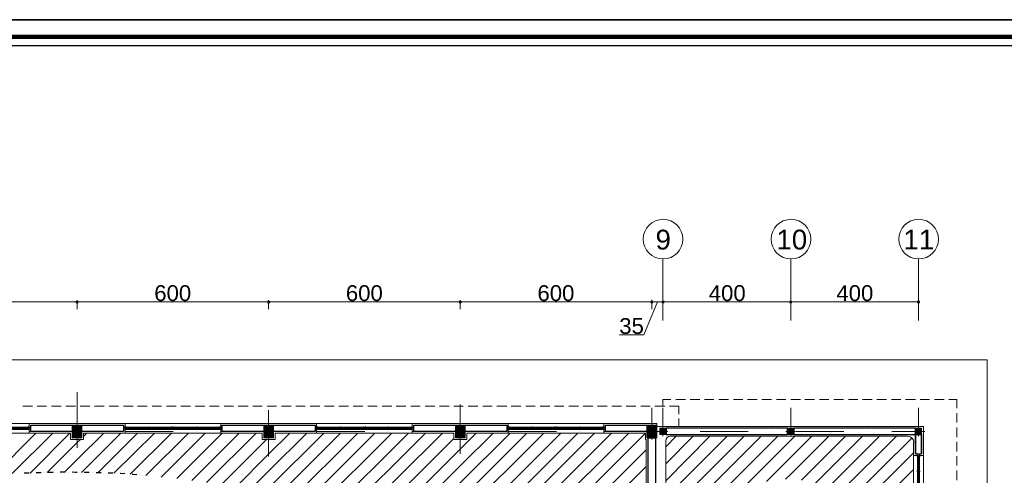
# Model space of a CAD drawing. Header units: metres. Extents: x 5.7 to 89.8, y 4 to 63.5.
# Tile 42 of 45: x 35.8 to 66.6, y 49.2 to 63.5. Entities that reach past the tile are written whole.
import ezdxf

# ---------------------------------------------------------------- set-up
doc = ezdxf.new("R2010")
doc.units = ezdxf.units.M
doc.header["$MEASUREMENT"] = 0
for name, color, linetype in [('PDF10_ax', 7, 'Continuous'), ('PDF10_column', 7, 'Continuous'), ('PDF10_dim', 7, 'Continuous'), ('PDF10_furn', 7, 'Continuous'), ('PDF10_halozen', 7, 'Continuous'), ('PDF10_hatch-plan', 7, 'Continuous'), ('PDF10_KADR', 7, 'Continuous'), ('PDF10_khatchin', 7, 'Continuous'), ('PDF10_Layer5', 7, 'Continuous'), ('PDF10_Text', 7, 'Continuous'), ('PDF10_W', 7, 'Continuous'), ('PDF10_wall', 7, 'Continuous'), ('PDF10_WIN', 7, 'Continuous'), ('PDF4_shib bandi', 7, 'Continuous')]:
    doc.layers.add(name, color=color, linetype=linetype)
doc.styles.add('PDF Arial', font='arial.ttf')

msp = doc.modelspace()

# ---------------------------------------------------------------- hatches: boundary and pattern name
at = {"layer": 'PDF4_shib bandi', "transparency": 33554559}
h = msp.add_hatch(color=256, dxfattribs=at)
h.paths.add_polyline_path([(43.218, 51.177), (43.122, 51.177), (43.218, 51.177)], flags=0)
h.paths.add_polyline_path([(43.218, 51.177), (43.122, 51.177), (43.218, 51.177)], flags=0)
h.paths.add_polyline_path([(43.218, 51.177), (43.122, 51.177), (43.218, 51.177)], flags=0)

# ---------------------------------------------------------------- linework, layer by layer
at = {"layer": 'PDF10_ax', "lineweight": 9}
for points in [[(55.932, 55.973), (55.932, 54.047)], [(59.938, 55.973), (59.938, 54.047)], [(63.935, 55.973), (63.935, 54.047)], [(37.584, 51.793), (37.584, 50.05)], [(43.584, 51.235), (43.584, 49.78)], [(49.585, 51.408), (49.585, 49.858)], [(55.585, 51.302), (55.585, 50.551)], [(55.932, 51.302), (55.932, 50.551)], [(59.938, 51.302), (59.938, 50.551)], [(63.935, 51.302), (63.935, 50.551)], [(36.101, 50.561), (37.603, 50.561)], [(38.345, 50.561), (38.345, 50.561)], [(39.096, 50.561), (40.599, 50.561)], [(41.35, 50.561), (41.35, 50.561)], [(42.101, 50.561), (43.594, 50.561)], [(44.345, 50.561), (44.345, 50.561)], [(45.096, 50.561), (46.599, 50.561)], [(47.35, 50.561), (47.35, 50.561)], [(48.101, 50.561), (49.594, 50.561)], [(50.345, 50.561), (50.345, 50.561)], [(51.097, 50.561), (52.599, 50.561)], [(53.35, 50.561), (53.35, 50.561)], [(54.102, 50.561), (55.594, 50.561)], [(56.346, 50.561), (56.346, 50.561)], [(57.097, 50.561), (58.599, 50.561)], [(59.351, 50.561), (59.351, 50.561)], [(60.102, 50.561), (61.595, 50.561)], [(62.346, 50.561), (62.346, 50.561)], [(63.097, 50.561), (64.137, 50.561)], [(55.585, 49.8), (55.585, 49.8)], [(55.932, 49.8), (55.932, 49.8)], [(59.938, 49.8), (59.938, 49.8)], [(63.935, 49.8), (63.935, 49.8)], [(37.584, 49.299), (37.584, 49.299)]]:
    msp.add_lwpolyline(points, dxfattribs=at)
for centre in [(55.936, 56.595), (59.943, 56.595), (63.94, 56.595)]:
    msp.add_circle(centre, 0.621, dxfattribs=at)
at = {"layer": 'PDF10_column', "lineweight": 18}
for points in [[(37.43, 50.734), (37.469, 50.763)], [(37.43, 50.695), (37.497, 50.763)], [(37.43, 50.667), (37.536, 50.763)], [(37.43, 50.628), (37.575, 50.763)], [(37.43, 50.589), (37.584, 50.744), (37.603, 50.763)], [(37.43, 50.561), (37.44, 50.561), (37.584, 50.705), (37.642, 50.763)], [(37.43, 50.522), (37.478, 50.561), (37.584, 50.667), (37.68, 50.763)], [(37.43, 50.484), (37.517, 50.561), (37.584, 50.638), (37.709, 50.763)], [(37.43, 50.455), (37.546, 50.561), (37.584, 50.599), (37.738, 50.753)], [(37.43, 50.416), (37.584, 50.561), (37.738, 50.715)], [(37.43, 50.378), (37.584, 50.532), (37.623, 50.561), (37.738, 50.676)], [(37.459, 50.368), (37.584, 50.493), (37.652, 50.561), (37.738, 50.647)], [(37.488, 50.368), (37.584, 50.455), (37.69, 50.561), (37.738, 50.609)], [(37.526, 50.368), (37.584, 50.426), (37.729, 50.561), (37.738, 50.57)], [(37.584, 50.811), (37.584, 50.31)], [(43.43, 50.734), (43.469, 50.763)], [(43.43, 50.695), (43.498, 50.763)], [(43.43, 50.667), (43.536, 50.763)], [(43.43, 50.628), (43.575, 50.763)], [(43.43, 50.589), (43.584, 50.744), (43.604, 50.763)], [(43.43, 50.561), (43.44, 50.561), (43.584, 50.705), (43.642, 50.763)], [(43.43, 50.522), (43.478, 50.561), (43.584, 50.667), (43.681, 50.763)], [(43.43, 50.484), (43.517, 50.561), (43.584, 50.638), (43.71, 50.763)], [(43.43, 50.455), (43.546, 50.561), (43.584, 50.599), (43.738, 50.753)], [(43.43, 50.416), (43.584, 50.561), (43.738, 50.715)], [(43.43, 50.378), (43.584, 50.532), (43.623, 50.561), (43.738, 50.676)], [(43.45, 50.368), (43.584, 50.493), (43.652, 50.561), (43.738, 50.647)], [(43.488, 50.368), (43.584, 50.455), (43.69, 50.561), (43.738, 50.609)], [(43.527, 50.368), (43.584, 50.426), (43.729, 50.561), (43.738, 50.57)], [(43.584, 50.811), (43.584, 50.31)], [(49.431, 50.734), (49.469, 50.763)], [(49.431, 50.695), (49.498, 50.763)], [(49.431, 50.667), (49.536, 50.763)], [(49.431, 50.628), (49.575, 50.763)], [(49.431, 50.589), (49.585, 50.744), (49.604, 50.763)], [(49.431, 50.561), (49.44, 50.561), (49.585, 50.705), (49.642, 50.763)], [(49.431, 50.522), (49.479, 50.561), (49.585, 50.667), (49.681, 50.763)], [(49.431, 50.484), (49.517, 50.561), (49.585, 50.638), (49.71, 50.763)], [(49.431, 50.455), (49.546, 50.561), (49.585, 50.599), (49.739, 50.753)], [(49.431, 50.416), (49.585, 50.561), (49.739, 50.715)], [(49.431, 50.378), (49.585, 50.532), (49.623, 50.561), (49.739, 50.676)], [(49.45, 50.368), (49.585, 50.493), (49.652, 50.561), (49.739, 50.647)], [(49.488, 50.368), (49.585, 50.455), (49.691, 50.561), (49.739, 50.609)], [(49.527, 50.368), (49.585, 50.426), (49.729, 50.561), (49.739, 50.57)], [(49.585, 50.811), (49.585, 50.31)], [(55.431, 50.734), (55.469, 50.763)], [(55.431, 50.695), (55.498, 50.763)], [(55.431, 50.667), (55.537, 50.763)], [(55.431, 50.628), (55.575, 50.763)], [(55.431, 50.589), (55.585, 50.744), (55.604, 50.763)], [(55.431, 50.561), (55.44, 50.561), (55.585, 50.705), (55.643, 50.763)], [(55.431, 50.522), (55.479, 50.561), (55.585, 50.667), (55.681, 50.763)], [(55.431, 50.484), (55.517, 50.561), (55.585, 50.638), (55.71, 50.763)], [(55.431, 50.455), (55.546, 50.561), (55.585, 50.599), (55.739, 50.753)], [(55.431, 50.416), (55.585, 50.561), (55.739, 50.715)], [(55.431, 50.378), (55.585, 50.532), (55.623, 50.561), (55.739, 50.676)], [(55.45, 50.368), (55.585, 50.493), (55.652, 50.561), (55.739, 50.647)], [(55.489, 50.368), (55.585, 50.455), (55.691, 50.561), (55.739, 50.609)], [(55.527, 50.368), (55.585, 50.426), (55.729, 50.561), (55.739, 50.57)], [(55.585, 50.811), (55.585, 50.31)], [(55.835, 50.647), (55.855, 50.667)], [(55.835, 50.609), (55.883, 50.667)], [(55.835, 50.57), (55.922, 50.667)], [(55.835, 50.541), (55.855, 50.561), (55.932, 50.638), (55.96, 50.667)], [(55.835, 50.503), (55.893, 50.561), (55.932, 50.609), (55.989, 50.667)], [(55.835, 50.464), (55.932, 50.561), (55.932, 50.57), (56.028, 50.667)], [(55.864, 50.464), (55.932, 50.532), (55.96, 50.561), (56.038, 50.638)], [(55.903, 50.464), (55.932, 50.503), (55.999, 50.561), (56.038, 50.599)], [(55.932, 50.715), (55.932, 50.416)], [(59.832, 50.647), (59.851, 50.667)], [(59.832, 50.609), (59.89, 50.667)], [(59.832, 50.57), (59.919, 50.667)], [(59.832, 50.541), (59.861, 50.561), (59.938, 50.638), (59.957, 50.667)], [(59.832, 50.503), (59.89, 50.561), (59.938, 50.609), (59.996, 50.667)], [(59.832, 50.464), (59.929, 50.561), (59.938, 50.57), (60.025, 50.667)], [(59.861, 50.464), (59.938, 50.532), (59.967, 50.561), (60.034, 50.638)], [(59.9, 50.464), (59.938, 50.503), (59.996, 50.561), (60.034, 50.599)], [(59.938, 50.715), (59.938, 50.416)], [(63.839, 50.647), (63.848, 50.667)], [(63.839, 50.609), (63.887, 50.667)], [(63.839, 50.57), (63.925, 50.667)], [(63.839, 50.541), (63.858, 50.561), (63.935, 50.638), (63.954, 50.667)], [(63.839, 50.503), (63.897, 50.561), (63.935, 50.609), (63.993, 50.667)], [(63.839, 50.464), (63.925, 50.561), (63.935, 50.57), (64.031, 50.667)], [(63.868, 50.464), (63.935, 50.532), (63.964, 50.561), (64.031, 50.638)], [(63.897, 50.464), (63.935, 50.503), (64.003, 50.561), (64.031, 50.599)], [(63.935, 50.715), (63.935, 50.416)], [(37.786, 50.561), (37.382, 50.561)], [(37.565, 50.368), (37.584, 50.387), (37.738, 50.541)], [(37.584, 50.561), (37.584, 50.561)], [(37.594, 50.368), (37.738, 50.503)], [(37.632, 50.368), (37.738, 50.464)], [(37.671, 50.368), (37.738, 50.435)], [(37.7, 50.368), (37.738, 50.397)], [(43.787, 50.561), (43.382, 50.561)], [(43.565, 50.368), (43.584, 50.387), (43.738, 50.541)], [(43.584, 50.561), (43.584, 50.561)], [(43.594, 50.368), (43.738, 50.503)], [(43.633, 50.368), (43.738, 50.464)], [(43.671, 50.368), (43.738, 50.435)], [(43.7, 50.368), (43.738, 50.397)], [(49.787, 50.561), (49.382, 50.561)], [(49.556, 50.368), (49.585, 50.387), (49.739, 50.541)], [(49.585, 50.561), (49.585, 50.561)], [(49.594, 50.368), (49.739, 50.503)], [(49.633, 50.368), (49.739, 50.464)], [(49.662, 50.368), (49.739, 50.435)], [(49.7, 50.368), (49.739, 50.397)], [(56.086, 50.561), (55.787, 50.561), (55.383, 50.561)], [(55.556, 50.368), (55.585, 50.387), (55.739, 50.541)], [(55.585, 50.561), (55.585, 50.561)], [(55.594, 50.368), (55.739, 50.503)], [(55.633, 50.368), (55.739, 50.464)], [(55.662, 50.368), (55.739, 50.435)], [(55.7, 50.368), (55.739, 50.397)], [(55.932, 50.464), (56.038, 50.561)], [(55.97, 50.464), (56.038, 50.532)], [(56.009, 50.464), (56.038, 50.493)], [(60.083, 50.561), (59.784, 50.561)], [(59.938, 50.464), (60.034, 50.561)], [(59.967, 50.464), (60.034, 50.532)], [(60.006, 50.464), (60.034, 50.493)], [(64.089, 50.561), (63.781, 50.561)], [(63.935, 50.464), (64.031, 50.561)], [(63.974, 50.464), (64.031, 50.532)], [(64.003, 50.464), (64.031, 50.493)]]:
    msp.add_lwpolyline(points, dxfattribs=at)
for points in [[(37.43, 50.368), (37.738, 50.368), (37.738, 50.763), (37.43, 50.763)], [(43.43, 50.368), (43.738, 50.368), (43.738, 50.763), (43.43, 50.763)], [(49.431, 50.368), (49.739, 50.368), (49.739, 50.763), (49.431, 50.763)], [(55.431, 50.368), (55.739, 50.368), (55.739, 50.763), (55.431, 50.763)], [(56.038, 50.464), (55.835, 50.464), (55.835, 50.667), (56.038, 50.667)], [(60.034, 50.464), (59.832, 50.464), (59.832, 50.667), (60.034, 50.667)], [(64.031, 50.464), (63.839, 50.464), (63.839, 50.667), (64.031, 50.667)]]:
    msp.add_lwpolyline(points, close=True, dxfattribs=at)
at = {"layer": 'PDF10_dim', "lineweight": 20}
for points in [[(37.488, 54.625), (31.68, 54.625)], [(43.488, 54.625), (37.68, 54.625)], [(49.488, 54.625), (43.681, 54.625)], [(55.489, 54.625), (49.681, 54.625)], [(55.758, 54.625), (55.334, 53.594), (54.574, 53.594)], [(55.585, 54.403), (55.585, 54.683), (55.585, 54.692)], [(55.835, 54.625), (55.681, 54.625)], [(55.932, 54.297), (55.932, 54.683)], [(59.832, 54.625), (56.038, 54.625)], [(63.839, 54.625), (60.034, 54.625)], [(63.935, 54.297), (63.935, 54.683)], [(55.932, 54.548), (55.932, 54.558)]]:
    msp.add_lwpolyline(points, dxfattribs=at)
for points in [[(37.584, 54.683), (37.584, 54.403)], [(43.584, 54.683), (43.584, 54.403)], [(49.585, 54.683), (49.585, 54.403)], [(59.938, 54.683), (59.938, 54.297)]]:
    msp.add_lwpolyline(points, close=True, dxfattribs=at)
at = {"layer": 'PDF10_furn', "lineweight": 9}
msp.add_lwpolyline([(58.185, 29.016), (58.185, 18.017), (15.23, 18.017), (15.23, 52.814), (66.083, 52.814), (66.083, 29.016)], close=True, dxfattribs=at)
at = {"layer": 'PDF10_halozen', "lineweight": 25}
for points in [[(35.86, 49.251), (35.86, 49.251)], [(36.082, 49.26), (35.995, 49.26), (35.928, 49.26)], [(36.159, 49.26), (36.159, 49.26)], [(36.236, 49.27), (36.236, 49.27)], [(36.457, 49.27), (36.419, 49.27), (36.303, 49.27)], [(36.534, 49.28), (36.534, 49.28)], [(36.602, 49.28), (36.602, 49.28)], [(36.833, 49.28), (36.698, 49.28), (36.679, 49.28)], [(36.91, 49.28), (36.91, 49.28)], [(36.977, 49.28), (36.977, 49.28)], [(37.209, 49.289), (37.122, 49.289), (37.054, 49.289)], [(37.286, 49.289), (37.286, 49.289)], [(37.353, 49.289), (37.353, 49.289)], [(37.584, 49.28), (37.536, 49.28), (37.43, 49.289)], [(37.652, 49.28), (37.652, 49.28)], [(37.729, 49.28), (37.729, 49.28)], [(37.96, 49.28), (37.825, 49.28), (37.806, 49.28)], [(38.027, 49.28), (38.027, 49.28)], [(38.104, 49.27), (38.104, 49.27)], [(38.335, 49.27), (38.239, 49.27), (38.181, 49.27)], [(38.403, 49.26), (38.403, 49.26)], [(38.48, 49.26), (38.48, 49.26)], [(38.701, 49.251), (38.663, 49.251), (38.557, 49.26)], [(38.778, 49.251), (38.778, 49.251)], [(38.855, 49.241), (38.855, 49.241)], [(39.077, 49.231), (38.942, 49.241), (38.933, 49.241)], [(39.154, 49.222), (39.154, 49.222)], [(39.231, 49.222), (39.231, 49.222)], [(39.453, 49.203), (39.356, 49.212), (39.308, 49.212)], [(39.53, 49.203), (39.53, 49.203)], [(39.607, 49.193), (39.607, 49.193)]]:
    msp.add_lwpolyline(points, dxfattribs=at)
at = {"layer": 'PDF10_hatch-plan', "lineweight": 18}
for points in [[(34.984, 49.203), (36.294, 50.512)], [(35.552, 49.241), (36.823, 50.512)], [(36.111, 49.26), (37.353, 50.512)], [(36.65, 49.28), (37.584, 50.214), (37.69, 50.31)], [(37.189, 49.289), (37.584, 49.684), (38.422, 50.512)], [(37.719, 49.28), (38.952, 50.512)], [(37.786, 50.406), (37.892, 50.512)], [(38.239, 49.27), (39.481, 50.512)], [(38.74, 49.251), (40.011, 50.512)], [(39.25, 49.222), (40.541, 50.512)], [(39.742, 49.183), (41.071, 50.512)], [(40.223, 49.135), (41.6, 50.512)], [(40.705, 49.087), (42.13, 50.512)], [(41.177, 49.029), (42.66, 50.512)], [(41.639, 48.962), (43.19, 50.512)], [(42.092, 48.885), (43.517, 50.31)], [(42.544, 48.808), (43.584, 49.848), (44.249, 50.512)], [(42.978, 48.711), (43.584, 49.318), (44.779, 50.512)], [(43.421, 48.615), (43.584, 48.788), (45.308, 50.512)], [(43.844, 48.509), (45.838, 50.512)], [(44.259, 48.403), (46.377, 50.512)], [(44.673, 48.278), (46.907, 50.512)], [(45.077, 48.153), (47.437, 50.512)], [(45.472, 48.018), (47.967, 50.512)], [(45.857, 47.873), (48.496, 50.512)], [(46.233, 47.729), (49.026, 50.512)], [(46.609, 47.565), (49.382, 50.339)], [(46.975, 47.402), (49.585, 50.012), (50.085, 50.512)], [(47.321, 47.219), (49.585, 49.482), (50.615, 50.512)], [(47.668, 47.036), (49.585, 48.952), (51.145, 50.512)], [(47.995, 46.833), (49.585, 48.422), (51.675, 50.512)], [(48.323, 46.631), (49.585, 47.893), (52.204, 50.512)], [(48.641, 46.41), (49.585, 47.363), (52.734, 50.512)], [(48.939, 46.188), (49.585, 46.833), (53.264, 50.512)], [(49.228, 45.947), (49.585, 46.304), (53.793, 50.512)], [(49.508, 45.697), (49.585, 45.774), (54.323, 50.512)], [(49.777, 45.437), (54.863, 50.512)], [(50.037, 45.157), (55.383, 50.512)], [(56.018, 50.079), (56.346, 50.416)], [(56.018, 49.549), (56.875, 50.416)], [(56.018, 49.02), (57.405, 50.416)], [(56.018, 48.49), (57.945, 50.416)], [(56.018, 47.96), (58.474, 50.416)], [(56.018, 47.43), (59.004, 50.416)], [(56.018, 46.901), (59.534, 50.416)], [(58.32, 48.673), (59.938, 50.291), (60.063, 50.416)], [(59.177, 48.991), (59.938, 49.761), (60.593, 50.416)], [(59.774, 49.068), (59.938, 49.222), (61.123, 50.416)], [(60.275, 49.039), (61.653, 50.416)], [(60.709, 48.943), (62.182, 50.416)], [(61.094, 48.798), (62.712, 50.416)], [(61.441, 48.615), (63.242, 50.416)], [(61.758, 48.394), (63.723, 50.358)], [(50.278, 44.869), (55.402, 49.992)], [(62.038, 48.143), (63.781, 49.896)], [(50.509, 44.57), (55.402, 49.463)], [(62.288, 47.864), (63.781, 49.366)]]:
    msp.add_lwpolyline(points, dxfattribs=at)
at = {"layer": 'PDF10_KADR', "lineweight": 25}
for points in [[(5.695, 4.013), (89.785, 4.013), (89.785, 63.476), (5.695, 63.476)], [(5.695, 63.476), (89.785, 63.476), (89.785, 4.013), (5.695, 4.013)], [(6.514, 4.832), (88.841, 4.832), (88.841, 62.657), (6.514, 62.657)]]:
    msp.add_lwpolyline(points, close=True, dxfattribs=at)
at = {"layer": 'PDF10_KADR', "lineweight": 0, "const_width": 0.135}
msp.add_lwpolyline([(6.235, 62.937), (6.235, 4.552), (89.111, 4.552), (89.111, 62.937)], close=True, dxfattribs=at)
at = {"layer": 'PDF10_khatchin', "lineweight": 13}
for points in [[(55.932, 51.36), (55.932, 51.562), (56.182, 51.562)], [(56.336, 51.562), (56.635, 51.562)], [(56.789, 51.562), (57.087, 51.562)], [(57.232, 51.562), (57.53, 51.562)], [(57.684, 51.562), (57.983, 51.562)], [(58.137, 51.562), (58.436, 51.562)], [(58.58, 51.562), (58.888, 51.562)], [(59.033, 51.562), (59.331, 51.562)], [(59.486, 51.562), (59.784, 51.562)], [(59.938, 51.562), (60.237, 51.562)], [(60.381, 51.562), (60.68, 51.562)], [(60.834, 51.562), (61.132, 51.562)], [(61.287, 51.562), (61.585, 51.562)], [(61.739, 51.562), (62.038, 51.562)], [(62.182, 51.562), (62.481, 51.562)], [(62.635, 51.562), (62.933, 51.562)], [(63.088, 51.562), (63.386, 51.562)], [(63.531, 51.562), (63.839, 51.562)], [(63.983, 51.562), (64.282, 51.562)], [(64.436, 51.562), (64.735, 51.562)], [(64.889, 51.562), (65.139, 51.562)], [(56.432, 51.11), (56.432, 51.36)], [(56.432, 50.715), (56.432, 50.965)]]:
    msp.add_lwpolyline(points, dxfattribs=at)
at = {"layer": 'PDF10_khatchin', "lineweight": 18}
for points in [[(65.139, 51.293), (65.139, 51.562)], [(36.188, 51.36), (35.889, 51.36)], [(36.631, 51.36), (36.332, 51.36)], [(37.083, 51.36), (36.785, 51.36)], [(37.536, 51.36), (37.237, 51.36)], [(37.989, 51.36), (37.68, 51.36)], [(38.432, 51.36), (38.133, 51.36)], [(38.884, 51.36), (38.586, 51.36)], [(39.337, 51.36), (39.038, 51.36)], [(39.78, 51.36), (39.481, 51.36)], [(40.233, 51.36), (39.934, 51.36)], [(40.685, 51.36), (40.387, 51.36)], [(41.138, 51.36), (40.83, 51.36)], [(41.581, 51.36), (41.283, 51.36)], [(42.034, 51.36), (41.735, 51.36)], [(42.486, 51.36), (42.188, 51.36)], [(42.939, 51.36), (42.631, 51.36)], [(43.382, 51.36), (43.084, 51.36)], [(43.835, 51.36), (43.536, 51.36)], [(44.287, 51.36), (43.989, 51.36)], [(44.731, 51.36), (44.432, 51.36)], [(45.183, 51.36), (44.885, 51.36)], [(45.636, 51.36), (45.337, 51.36)], [(46.089, 51.36), (45.78, 51.36)], [(46.532, 51.36), (46.233, 51.36)], [(46.984, 51.36), (46.686, 51.36)], [(47.437, 51.36), (47.138, 51.36)], [(47.88, 51.36), (47.581, 51.36)], [(48.333, 51.36), (48.034, 51.36)], [(48.785, 51.36), (48.487, 51.36)], [(49.238, 51.36), (48.939, 51.36)], [(49.681, 51.36), (49.382, 51.36)], [(50.134, 51.36), (49.835, 51.36)], [(50.586, 51.36), (50.288, 51.36)], [(51.039, 51.36), (50.731, 51.36)], [(51.482, 51.36), (51.183, 51.36)], [(51.935, 51.36), (51.636, 51.36)], [(52.387, 51.36), (52.089, 51.36)], [(52.83, 51.36), (52.532, 51.36)], [(53.283, 51.36), (52.984, 51.36)], [(53.736, 51.36), (53.437, 51.36)], [(54.188, 51.36), (53.88, 51.36)], [(54.631, 51.36), (54.333, 51.36)], [(55.084, 51.36), (54.785, 51.36)], [(55.537, 51.36), (55.238, 51.36)], [(55.989, 51.36), (55.681, 51.36)], [(56.432, 51.36), (56.134, 51.36)], [(65.139, 50.84), (65.139, 51.138)], [(65.139, 50.387), (65.139, 50.686)], [(65.139, 49.935), (65.139, 50.243)], [(65.139, 49.492), (65.139, 49.79)], [(65.139, 49.039), (65.139, 49.337)]]:
    msp.add_lwpolyline(points, dxfattribs=at)
at = {"layer": 'PDF10_Layer5', "lineweight": 13}
for points in [[(19.651, 32.916), (19.439, 32.916), (19.439, 50.31), (19.381, 50.31), (19.381, 50.811), (24.794, 50.811), (30.794, 50.811), (36.053, 50.811), (38.384, 50.811), (44.384, 50.811), (48.785, 50.811), (51.886, 50.811), (55.739, 50.811), (55.739, 50.763)], [(36.082, 50.811), (36.082, 50.512)], [(39.087, 50.512), (39.087, 50.811)], [(42.082, 50.811), (42.082, 50.512)], [(45.087, 50.512), (45.087, 50.811)], [(48.082, 50.811), (48.082, 50.512)], [(51.087, 50.512), (51.087, 50.811)], [(54.082, 50.811), (54.082, 50.512)], [(63.781, 50.214), (63.781, 37.009), (64.089, 37.009), (64.089, 50.715), (55.739, 50.715)], [(55.402, 37.009), (55.402, 37.809), (55.402, 44.011), (55.402, 44.31), (55.402, 50.31), (55.383, 50.31), (55.383, 50.512), (49.787, 50.512), (49.787, 50.31), (49.382, 50.31), (49.382, 50.512), (44.384, 50.512), (43.787, 50.512), (43.787, 50.31), (43.382, 50.31), (43.382, 50.512), (42.785, 50.512), (37.786, 50.512), (37.786, 50.31), (37.382, 50.31), (37.382, 50.512), (36.794, 50.512), (31.786, 50.512)], [(56.018, 44.435), (56.018, 50.262)], [(56.163, 50.416), (63.588, 50.416)], [(63.781, 49.809), (64.089, 49.809)]]:
    msp.add_lwpolyline(points, dxfattribs=at)
for centre, radius, start, end in [((56.168, 50.267), 0.149, 90, 180), ((63.593, 50.219), 0.197, 0.0055, 90)]:
    msp.add_arc(centre, radius, start, end, dxfattribs=at)
at = {"layer": 'PDF10_W', "lineweight": 9}
for points in [[(37.536, 54.625), (37.488, 54.625)], [(37.632, 54.625), (37.68, 54.625)], [(43.536, 54.625), (43.488, 54.625)], [(43.633, 54.625), (43.681, 54.625)], [(49.536, 54.625), (49.488, 54.625)], [(49.633, 54.625), (49.681, 54.625)], [(55.537, 54.625), (55.489, 54.625)], [(55.633, 54.625), (55.681, 54.625)], [(55.883, 54.625), (55.835, 54.625)], [(55.989, 54.625), (56.038, 54.625)], [(59.88, 54.625), (59.832, 54.625)], [(59.986, 54.625), (60.034, 54.625)], [(63.887, 54.625), (63.839, 54.625)]]:
    msp.add_lwpolyline(points, dxfattribs=at)
at = {"layer": 'PDF10_W', "transparency": 33554559}
for points in [[(37.546, 54.654), (37.584, 54.625), (37.536, 54.625)], [(37.546, 54.654), (37.536, 54.625), (37.584, 54.625)], [(37.536, 54.625), (37.546, 54.586), (37.584, 54.625)], [(37.536, 54.625), (37.584, 54.625), (37.546, 54.586)], [(37.584, 54.673), (37.546, 54.654), (37.584, 54.625)], [(37.584, 54.625), (37.584, 54.673), (37.546, 54.654)], [(37.546, 54.586), (37.584, 54.625), (37.584, 54.577)], [(37.584, 54.625), (37.546, 54.586), (37.584, 54.577)], [(37.584, 54.625), (37.623, 54.654), (37.584, 54.673)], [(37.623, 54.654), (37.584, 54.625), (37.584, 54.673)], [(37.632, 54.625), (37.584, 54.625), (37.623, 54.654)], [(37.632, 54.625), (37.623, 54.654), (37.584, 54.625)], [(37.584, 54.625), (37.584, 54.577), (37.623, 54.586)], [(37.623, 54.586), (37.632, 54.625), (37.584, 54.625)], [(37.584, 54.577), (37.623, 54.586), (37.584, 54.625)], [(37.623, 54.586), (37.584, 54.625), (37.632, 54.625)], [(43.546, 54.654), (43.584, 54.625), (43.536, 54.625)], [(43.546, 54.654), (43.536, 54.625), (43.584, 54.625)], [(43.536, 54.625), (43.546, 54.586), (43.584, 54.625)], [(43.536, 54.625), (43.584, 54.625), (43.546, 54.586)], [(43.584, 54.673), (43.546, 54.654), (43.584, 54.625)], [(43.584, 54.625), (43.584, 54.673), (43.546, 54.654)], [(43.546, 54.586), (43.584, 54.625), (43.584, 54.577)], [(43.584, 54.625), (43.546, 54.586), (43.584, 54.577)], [(43.584, 54.625), (43.623, 54.654), (43.584, 54.673)], [(43.623, 54.654), (43.584, 54.625), (43.584, 54.673)], [(43.633, 54.625), (43.584, 54.625), (43.623, 54.654)], [(43.633, 54.625), (43.623, 54.654), (43.584, 54.625)], [(43.584, 54.625), (43.584, 54.577), (43.623, 54.586)], [(43.623, 54.586), (43.633, 54.625), (43.584, 54.625)], [(43.584, 54.577), (43.623, 54.586), (43.584, 54.625)], [(43.623, 54.586), (43.584, 54.625), (43.633, 54.625)], [(49.546, 54.654), (49.585, 54.625), (49.536, 54.625)], [(49.546, 54.654), (49.536, 54.625), (49.585, 54.625)], [(49.536, 54.625), (49.546, 54.586), (49.585, 54.625)], [(49.536, 54.625), (49.585, 54.625), (49.546, 54.586)], [(49.585, 54.673), (49.546, 54.654), (49.585, 54.625)], [(49.585, 54.625), (49.585, 54.673), (49.546, 54.654)], [(49.546, 54.586), (49.585, 54.625), (49.585, 54.577)], [(49.585, 54.625), (49.546, 54.586), (49.585, 54.577)], [(49.585, 54.625), (49.623, 54.654), (49.585, 54.673)], [(49.623, 54.654), (49.585, 54.625), (49.585, 54.673)], [(49.633, 54.625), (49.585, 54.625), (49.623, 54.654)], [(49.633, 54.625), (49.623, 54.654), (49.585, 54.625)], [(49.585, 54.625), (49.585, 54.577), (49.623, 54.586)], [(49.623, 54.586), (49.633, 54.625), (49.585, 54.625)], [(49.585, 54.577), (49.623, 54.586), (49.585, 54.625)], [(49.623, 54.586), (49.585, 54.625), (49.633, 54.625)], [(55.546, 54.654), (55.537, 54.625), (55.585, 54.625)], [(55.546, 54.654), (55.585, 54.625), (55.537, 54.625)], [(55.537, 54.625), (55.585, 54.625), (55.546, 54.586)], [(55.537, 54.625), (55.546, 54.586), (55.585, 54.625)], [(55.585, 54.625), (55.585, 54.673), (55.546, 54.654)], [(55.585, 54.673), (55.546, 54.654), (55.585, 54.625)], [(55.585, 54.625), (55.546, 54.586), (55.585, 54.577)], [(55.546, 54.586), (55.585, 54.625), (55.585, 54.577)], [(55.623, 54.654), (55.585, 54.625), (55.585, 54.673)], [(55.585, 54.625), (55.623, 54.654), (55.585, 54.673)], [(55.633, 54.625), (55.623, 54.654), (55.585, 54.625)], [(55.633, 54.625), (55.585, 54.625), (55.623, 54.654)], [(55.585, 54.577), (55.623, 54.586), (55.585, 54.625)], [(55.623, 54.586), (55.585, 54.625), (55.633, 54.625)], [(55.585, 54.625), (55.585, 54.577), (55.623, 54.586)], [(55.623, 54.586), (55.633, 54.625), (55.585, 54.625)], [(55.903, 54.663), (55.932, 54.625), (55.883, 54.625)], [(55.903, 54.654), (55.883, 54.625), (55.932, 54.625)], [(55.883, 54.625), (55.903, 54.586), (55.932, 54.625)], [(55.883, 54.625), (55.932, 54.625), (55.903, 54.586)], [(55.932, 54.673), (55.903, 54.663), (55.932, 54.625)], [(55.932, 54.625), (55.932, 54.673), (55.903, 54.654)], [(55.903, 54.586), (55.932, 54.625), (55.932, 54.577)], [(55.932, 54.625), (55.903, 54.586), (55.932, 54.577)], [(55.932, 54.625), (55.97, 54.663), (55.932, 54.673)], [(55.97, 54.654), (55.932, 54.625), (55.932, 54.673)], [(55.989, 54.625), (55.932, 54.625), (55.97, 54.663)], [(55.989, 54.625), (55.97, 54.654), (55.932, 54.625)], [(55.932, 54.625), (55.932, 54.577), (55.97, 54.586)], [(55.97, 54.586), (55.989, 54.625), (55.932, 54.625)], [(55.932, 54.577), (55.97, 54.586), (55.932, 54.625)], [(55.97, 54.586), (55.932, 54.625), (55.989, 54.625)], [(59.9, 54.663), (59.88, 54.625), (59.938, 54.625)], [(59.9, 54.663), (59.938, 54.625), (59.88, 54.625)], [(59.88, 54.625), (59.938, 54.625), (59.9, 54.586)], [(59.88, 54.625), (59.9, 54.586), (59.938, 54.625)], [(59.938, 54.625), (59.938, 54.673), (59.9, 54.663)], [(59.938, 54.673), (59.9, 54.663), (59.938, 54.625)], [(59.938, 54.625), (59.9, 54.586), (59.938, 54.577)], [(59.9, 54.586), (59.938, 54.625), (59.938, 54.577)], [(59.967, 54.663), (59.938, 54.625), (59.938, 54.673)], [(59.938, 54.625), (59.967, 54.663), (59.938, 54.673)], [(59.986, 54.625), (59.967, 54.663), (59.938, 54.625)], [(59.986, 54.625), (59.938, 54.625), (59.967, 54.663)], [(59.938, 54.577), (59.967, 54.586), (59.938, 54.625)], [(59.967, 54.586), (59.938, 54.625), (59.986, 54.625)], [(59.938, 54.625), (59.938, 54.577), (59.967, 54.586)], [(59.967, 54.586), (59.986, 54.625), (59.938, 54.625)], [(63.897, 54.663), (63.887, 54.625), (63.935, 54.625)], [(63.887, 54.625), (63.935, 54.625), (63.897, 54.586)], [(63.935, 54.625), (63.935, 54.673), (63.897, 54.663)], [(63.935, 54.625), (63.897, 54.586), (63.935, 54.577)], [(63.974, 54.663), (63.935, 54.625), (63.935, 54.673)], [(63.983, 54.625), (63.974, 54.663), (63.935, 54.625)], [(63.935, 54.577), (63.974, 54.586), (63.935, 54.625)], [(63.974, 54.586), (63.935, 54.625), (63.983, 54.625)]]:
    msp.add_solid(points, dxfattribs=at)
at = {"layer": 'PDF10_wall', "lineweight": 30}
for points in [[(36.139, 50.561), (36.139, 50.763), (37.43, 50.763), (37.43, 50.561)], [(39.038, 50.763), (39.038, 50.561), (37.738, 50.561), (37.738, 50.763)], [(42.13, 50.561), (42.13, 50.763), (43.43, 50.763), (43.43, 50.561)], [(45.039, 50.763), (45.039, 50.561), (43.738, 50.561), (43.738, 50.763)], [(48.13, 50.561), (48.13, 50.763), (49.431, 50.763), (49.431, 50.561)], [(51.039, 50.763), (51.039, 50.561), (49.739, 50.561), (49.739, 50.763)], [(54.131, 50.561), (54.131, 50.763), (55.431, 50.763), (55.431, 50.561)], [(59.832, 50.464), (59.832, 50.667), (56.038, 50.667), (56.038, 50.464)], [(55.469, 50.368), (55.7, 50.368), (55.7, 44.281), (55.469, 44.281)]]:
    msp.add_lwpolyline(points, close=True, dxfattribs=at)
for points in [[(63.839, 50.561), (63.839, 49.867), (63.839, 50.667), (60.034, 50.667), (60.034, 50.464), (63.839, 50.464), (64.031, 50.464), (64.031, 49.867), (64.031, 50.464)], [(63.839, 49.867), (64.031, 49.867)]]:
    msp.add_lwpolyline(points, dxfattribs=at)
at = {"layer": 'PDF10_WIN', "lineweight": 18}
for points in [[(36.005, 50.695), (34.666, 50.695)], [(36.005, 50.628), (34.666, 50.628)], [(36.005, 50.676), (35.369, 50.676), (35.369, 50.695), (35.369, 50.628), (35.33, 50.628), (35.33, 50.695), (35.369, 50.695)], [(36.005, 50.657), (35.369, 50.657), (35.369, 50.628)], [(36.024, 50.628), (36.053, 50.628), (36.053, 50.695), (36.024, 50.695), (36.024, 50.638)], [(36.053, 50.628), (36.082, 50.628), (36.082, 50.695), (36.053, 50.695), (36.053, 50.638), (36.043, 50.638)], [(36.062, 50.628), (36.043, 50.628)], [(36.062, 50.638), (36.062, 50.638)], [(39.125, 50.628), (39.106, 50.628), (39.125, 50.628)], [(40.502, 50.695), (39.164, 50.695)], [(39.809, 50.676), (39.164, 50.676)], [(39.809, 50.657), (39.164, 50.657)], [(40.502, 50.628), (39.164, 50.628)], [(39.847, 50.628), (39.828, 50.628), (39.847, 50.628)], [(40.502, 50.676), (39.867, 50.676), (39.867, 50.695), (39.867, 50.628), (39.838, 50.628), (39.838, 50.695), (39.867, 50.695)], [(40.502, 50.657), (39.867, 50.657), (39.867, 50.628)], [(40.522, 50.628), (40.551, 50.628), (40.551, 50.695), (40.522, 50.695), (40.522, 50.638)], [(40.551, 50.628), (40.589, 50.628), (40.589, 50.695), (40.551, 50.695), (40.551, 50.638), (40.541, 50.638)], [(40.56, 50.628), (40.541, 50.628)], [(40.56, 50.638), (40.56, 50.638)], [(40.628, 50.628), (40.608, 50.628), (40.628, 50.628)], [(42.005, 50.695), (40.666, 50.695)], [(41.302, 50.676), (40.666, 50.676)], [(41.302, 50.657), (40.666, 50.657)], [(42.005, 50.628), (40.666, 50.628)], [(41.34, 50.628), (41.321, 50.628), (41.34, 50.628)], [(42.005, 50.676), (41.369, 50.676), (41.369, 50.695), (41.369, 50.628), (41.331, 50.628), (41.331, 50.695), (41.369, 50.695)], [(42.005, 50.657), (41.369, 50.657), (41.369, 50.628)], [(42.024, 50.628), (42.053, 50.628), (42.053, 50.695), (42.024, 50.695), (42.024, 50.638)], [(42.063, 50.638), (42.053, 50.638), (42.043, 50.638)], [(42.063, 50.628), (42.043, 50.628)], [(42.053, 50.638), (42.053, 50.695), (42.082, 50.695), (42.082, 50.628), (42.053, 50.628)], [(45.125, 50.628), (45.106, 50.628), (45.125, 50.628)], [(46.503, 50.695), (45.164, 50.695)], [(45.809, 50.676), (45.164, 50.676)], [(45.809, 50.657), (45.164, 50.657)], [(46.503, 50.628), (45.164, 50.628)], [(45.848, 50.628), (45.828, 50.628), (45.848, 50.628)], [(46.503, 50.676), (45.867, 50.676), (45.867, 50.695), (45.867, 50.628), (45.838, 50.628), (45.838, 50.695), (45.867, 50.695)], [(46.503, 50.657), (45.867, 50.657), (45.867, 50.628)], [(46.522, 50.628), (46.551, 50.628), (46.551, 50.695), (46.522, 50.695), (46.522, 50.638)], [(46.551, 50.628), (46.589, 50.628), (46.589, 50.695), (46.551, 50.695), (46.551, 50.638), (46.541, 50.638)], [(46.56, 50.628), (46.541, 50.628)], [(46.56, 50.638), (46.56, 50.638)], [(46.628, 50.628), (46.609, 50.628), (46.628, 50.628)], [(48.005, 50.695), (46.666, 50.695)], [(47.302, 50.676), (46.666, 50.676)], [(47.302, 50.657), (46.666, 50.657)], [(48.005, 50.628), (46.666, 50.628)], [(47.341, 50.628), (47.321, 50.628), (47.341, 50.628)], [(48.005, 50.676), (47.36, 50.676), (47.36, 50.695), (47.36, 50.628), (47.331, 50.628), (47.331, 50.695), (47.36, 50.695)], [(48.005, 50.657), (47.36, 50.657), (47.36, 50.628)], [(48.024, 50.628), (48.053, 50.628), (48.053, 50.695), (48.024, 50.695), (48.024, 50.638)], [(48.063, 50.638), (48.053, 50.638), (48.044, 50.638)], [(48.063, 50.628), (48.044, 50.628)], [(48.053, 50.638), (48.053, 50.695), (48.082, 50.695), (48.082, 50.628), (48.053, 50.628)], [(51.126, 50.628), (51.106, 50.628), (51.126, 50.628)], [(52.503, 50.695), (51.164, 50.695)], [(51.8, 50.676), (51.164, 50.676)], [(51.8, 50.657), (51.164, 50.657)], [(52.503, 50.628), (51.164, 50.628)], [(51.848, 50.628), (51.829, 50.628), (51.848, 50.628)], [(52.503, 50.676), (51.867, 50.676), (51.867, 50.695), (51.867, 50.628), (51.838, 50.628), (51.838, 50.695), (51.867, 50.695)], [(52.503, 50.657), (51.867, 50.657), (51.867, 50.628)], [(52.522, 50.628), (52.551, 50.628), (52.551, 50.695), (52.522, 50.695), (52.522, 50.638)], [(52.551, 50.628), (52.58, 50.628), (52.58, 50.695), (52.551, 50.695), (52.551, 50.638), (52.541, 50.638)], [(52.561, 50.628), (52.541, 50.628)], [(52.561, 50.638), (52.561, 50.638)], [(52.628, 50.628), (52.609, 50.628), (52.628, 50.628)], [(54.005, 50.695), (52.667, 50.695)], [(53.302, 50.676), (52.667, 50.676)], [(53.302, 50.657), (52.667, 50.657)], [(54.005, 50.628), (52.667, 50.628)], [(53.341, 50.628), (53.322, 50.628), (53.341, 50.628)], [(54.005, 50.676), (53.36, 50.676), (53.36, 50.695), (53.36, 50.628), (53.331, 50.628), (53.331, 50.695), (53.36, 50.695)], [(54.005, 50.657), (53.36, 50.657), (53.36, 50.628)], [(54.025, 50.628), (54.054, 50.628), (54.054, 50.695), (54.025, 50.695), (54.025, 50.638)], [(54.063, 50.638), (54.054, 50.638), (54.044, 50.638)], [(54.063, 50.628), (54.044, 50.628)], [(54.054, 50.638), (54.054, 50.695), (54.082, 50.695), (54.082, 50.628), (54.054, 50.628)], [(63.906, 48.894), (63.906, 49.8)], [(63.925, 49.347), (63.925, 49.732)], [(63.945, 49.347), (63.945, 49.732)], [(63.964, 48.894), (63.964, 49.732)], [(63.906, 49.347), (63.964, 49.347), (63.964, 49.318), (63.906, 49.318), (63.964, 49.318), (63.964, 49.28), (63.906, 49.28)], [(63.925, 48.894), (63.925, 49.28)], [(63.945, 48.894), (63.945, 49.28)]]:
    msp.add_lwpolyline(points, dxfattribs=at)
for points in [[(36.024, 50.695), (36.005, 50.695), (36.005, 50.676), (36.024, 50.676)], [(36.005, 50.676), (36.005, 50.695), (36.024, 50.695), (36.024, 50.676)], [(36.005, 50.657), (36.005, 50.628), (36.024, 50.628), (36.024, 50.657)], [(36.024, 50.638), (36.005, 50.638), (36.005, 50.647), (36.024, 50.647)], [(36.053, 50.638), (36.053, 50.695), (36.024, 50.695), (36.024, 50.638)], [(36.043, 50.705), (36.043, 50.695), (36.062, 50.695), (36.062, 50.705)], [(36.062, 50.695), (36.082, 50.695), (36.082, 50.638), (36.062, 50.638)], [(36.082, 50.686), (36.082, 50.638), (36.139, 50.638), (36.139, 50.686)], [(39.038, 50.686), (39.038, 50.638), (39.087, 50.638), (39.087, 50.686)], [(39.116, 50.638), (39.087, 50.638), (39.087, 50.695), (39.116, 50.695), (39.144, 50.695), (39.144, 50.638), (39.116, 50.638), (39.116, 50.695)], [(39.087, 50.695), (39.087, 50.628), (39.116, 50.628), (39.116, 50.695)], [(39.125, 50.705), (39.125, 50.695), (39.106, 50.695), (39.106, 50.705)], [(39.164, 50.676), (39.144, 50.676), (39.144, 50.695), (39.144, 50.628), (39.116, 50.628), (39.116, 50.695), (39.144, 50.695), (39.164, 50.695)], [(39.164, 50.695), (39.164, 50.676), (39.144, 50.676), (39.144, 50.695)], [(39.164, 50.657), (39.164, 50.628), (39.144, 50.628), (39.144, 50.657)], [(39.164, 50.638), (39.164, 50.647), (39.144, 50.647), (39.144, 50.638)], [(39.828, 50.638), (39.828, 50.695), (39.809, 50.695), (39.809, 50.638)], [(39.809, 50.695), (39.809, 50.628), (39.838, 50.628), (39.838, 50.695)], [(39.847, 50.705), (39.847, 50.695), (39.828, 50.695), (39.828, 50.705)], [(39.838, 50.695), (39.857, 50.695), (39.857, 50.638), (39.838, 50.638)], [(40.522, 50.695), (40.502, 50.695), (40.502, 50.676), (40.522, 50.676)], [(40.502, 50.676), (40.502, 50.695), (40.522, 50.695), (40.522, 50.676)], [(40.502, 50.657), (40.502, 50.628), (40.522, 50.628), (40.522, 50.657)], [(40.522, 50.638), (40.502, 50.638), (40.502, 50.647), (40.522, 50.647)], [(40.551, 50.638), (40.551, 50.695), (40.531, 50.695), (40.531, 50.638)], [(40.541, 50.705), (40.541, 50.695), (40.56, 50.695), (40.56, 50.705)], [(40.56, 50.695), (40.579, 50.695), (40.579, 50.638), (40.56, 50.638)], [(40.608, 50.638), (40.608, 50.695), (40.589, 50.695), (40.589, 50.638)], [(40.589, 50.695), (40.589, 50.628), (40.618, 50.628), (40.618, 50.695)], [(40.628, 50.705), (40.628, 50.695), (40.608, 50.695), (40.608, 50.705)], [(40.618, 50.695), (40.637, 50.695), (40.637, 50.638), (40.618, 50.638)], [(40.666, 50.676), (40.647, 50.676), (40.647, 50.695), (40.647, 50.628), (40.618, 50.628), (40.618, 50.695), (40.647, 50.695), (40.666, 50.695)], [(40.666, 50.695), (40.666, 50.676), (40.647, 50.676), (40.647, 50.695)], [(40.666, 50.657), (40.666, 50.628), (40.647, 50.628), (40.647, 50.657)], [(40.666, 50.638), (40.666, 50.647), (40.647, 50.647), (40.647, 50.638)], [(41.302, 50.695), (41.302, 50.628), (41.331, 50.628), (41.331, 50.695)], [(41.331, 50.638), (41.331, 50.695), (41.311, 50.695), (41.311, 50.638)], [(41.34, 50.705), (41.34, 50.695), (41.321, 50.695), (41.321, 50.705)], [(41.34, 50.695), (41.36, 50.695), (41.36, 50.638), (41.34, 50.638)], [(42.024, 50.695), (42.005, 50.695), (42.005, 50.676), (42.024, 50.676)], [(42.005, 50.676), (42.005, 50.695), (42.024, 50.695), (42.024, 50.676)], [(42.005, 50.657), (42.005, 50.628), (42.024, 50.628), (42.024, 50.657)], [(42.024, 50.638), (42.005, 50.638), (42.005, 50.647), (42.024, 50.647)], [(42.053, 50.638), (42.024, 50.638), (42.024, 50.695), (42.053, 50.695), (42.082, 50.695), (42.082, 50.638), (42.053, 50.638), (42.053, 50.695)], [(42.043, 50.705), (42.043, 50.695), (42.063, 50.695), (42.063, 50.705)], [(42.082, 50.686), (42.082, 50.638), (42.13, 50.638), (42.13, 50.686)], [(45.039, 50.686), (45.039, 50.638), (45.087, 50.638), (45.087, 50.686)], [(45.116, 50.638), (45.087, 50.638), (45.087, 50.695), (45.116, 50.695), (45.145, 50.695), (45.145, 50.638), (45.116, 50.638), (45.116, 50.695)], [(45.087, 50.695), (45.087, 50.628), (45.116, 50.628), (45.116, 50.695)], [(45.125, 50.705), (45.125, 50.695), (45.106, 50.695), (45.106, 50.705)], [(45.164, 50.676), (45.145, 50.676), (45.145, 50.695), (45.145, 50.628), (45.116, 50.628), (45.116, 50.695), (45.145, 50.695), (45.164, 50.695)], [(45.164, 50.695), (45.164, 50.676), (45.145, 50.676), (45.145, 50.695)], [(45.164, 50.657), (45.164, 50.628), (45.145, 50.628), (45.145, 50.657)], [(45.164, 50.638), (45.164, 50.647), (45.145, 50.647), (45.145, 50.638)], [(45.828, 50.638), (45.828, 50.695), (45.809, 50.695), (45.809, 50.638)], [(45.809, 50.695), (45.809, 50.628), (45.838, 50.628), (45.838, 50.695)], [(45.848, 50.705), (45.848, 50.695), (45.828, 50.695), (45.828, 50.705)], [(45.838, 50.695), (45.857, 50.695), (45.857, 50.638), (45.838, 50.638)], [(46.522, 50.695), (46.503, 50.695), (46.503, 50.676), (46.522, 50.676)], [(46.503, 50.676), (46.503, 50.695), (46.522, 50.695), (46.522, 50.676)], [(46.503, 50.657), (46.503, 50.628), (46.522, 50.628), (46.522, 50.657)], [(46.522, 50.638), (46.503, 50.638), (46.503, 50.647), (46.522, 50.647)], [(46.551, 50.638), (46.551, 50.695), (46.532, 50.695), (46.532, 50.638)], [(46.541, 50.705), (46.541, 50.695), (46.56, 50.695), (46.56, 50.705)], [(46.56, 50.695), (46.58, 50.695), (46.58, 50.638), (46.56, 50.638)], [(46.609, 50.638), (46.609, 50.695), (46.589, 50.695), (46.589, 50.638)], [(46.589, 50.695), (46.589, 50.628), (46.618, 50.628), (46.618, 50.695)], [(46.628, 50.705), (46.628, 50.695), (46.609, 50.695), (46.609, 50.705)], [(46.618, 50.695), (46.637, 50.695), (46.637, 50.638), (46.618, 50.638)], [(46.666, 50.676), (46.647, 50.676), (46.647, 50.695), (46.647, 50.628), (46.618, 50.628), (46.618, 50.695), (46.647, 50.695), (46.666, 50.695)], [(46.666, 50.695), (46.666, 50.676), (46.647, 50.676), (46.647, 50.695)], [(46.666, 50.657), (46.666, 50.628), (46.647, 50.628), (46.647, 50.657)], [(46.666, 50.638), (46.666, 50.647), (46.647, 50.647), (46.647, 50.638)], [(47.302, 50.695), (47.302, 50.628), (47.331, 50.628), (47.331, 50.695)], [(47.331, 50.638), (47.331, 50.695), (47.312, 50.695), (47.312, 50.638)], [(47.341, 50.705), (47.341, 50.695), (47.321, 50.695), (47.321, 50.705)], [(47.341, 50.695), (47.36, 50.695), (47.36, 50.638), (47.341, 50.638)], [(48.024, 50.695), (48.005, 50.695), (48.005, 50.676), (48.024, 50.676)], [(48.005, 50.676), (48.005, 50.695), (48.024, 50.695), (48.024, 50.676)], [(48.005, 50.657), (48.005, 50.628), (48.024, 50.628), (48.024, 50.657)], [(48.024, 50.638), (48.005, 50.638), (48.005, 50.647), (48.024, 50.647)], [(48.053, 50.638), (48.024, 50.638), (48.024, 50.695), (48.053, 50.695), (48.082, 50.695), (48.082, 50.638), (48.053, 50.638), (48.053, 50.695)], [(48.044, 50.705), (48.044, 50.695), (48.063, 50.695), (48.063, 50.705)], [(48.082, 50.686), (48.082, 50.638), (48.13, 50.638), (48.13, 50.686)], [(51.039, 50.686), (51.039, 50.638), (51.087, 50.638), (51.087, 50.686)], [(51.116, 50.638), (51.087, 50.638), (51.087, 50.695), (51.116, 50.695), (51.145, 50.695), (51.145, 50.638), (51.116, 50.638), (51.116, 50.695)], [(51.087, 50.695), (51.087, 50.628), (51.116, 50.628), (51.116, 50.695)], [(51.126, 50.705), (51.126, 50.695), (51.106, 50.695), (51.106, 50.705)], [(51.164, 50.676), (51.145, 50.676), (51.145, 50.695), (51.145, 50.628), (51.116, 50.628), (51.116, 50.695), (51.145, 50.695), (51.164, 50.695)], [(51.164, 50.695), (51.164, 50.676), (51.145, 50.676), (51.145, 50.695)], [(51.164, 50.657), (51.164, 50.628), (51.145, 50.628), (51.145, 50.657)], [(51.164, 50.638), (51.164, 50.647), (51.145, 50.647), (51.145, 50.638)], [(51.8, 50.695), (51.8, 50.628), (51.838, 50.628), (51.838, 50.695)], [(51.829, 50.638), (51.829, 50.695), (51.809, 50.695), (51.809, 50.638)], [(51.848, 50.705), (51.848, 50.695), (51.829, 50.695), (51.829, 50.705)], [(51.838, 50.695), (51.858, 50.695), (51.858, 50.638), (51.838, 50.638)], [(52.522, 50.695), (52.503, 50.695), (52.503, 50.676), (52.522, 50.676)], [(52.503, 50.676), (52.503, 50.695), (52.522, 50.695), (52.522, 50.676)], [(52.503, 50.657), (52.503, 50.628), (52.522, 50.628), (52.522, 50.657)], [(52.522, 50.638), (52.503, 50.638), (52.503, 50.647), (52.522, 50.647)], [(52.551, 50.638), (52.551, 50.695), (52.532, 50.695), (52.532, 50.638)], [(52.541, 50.705), (52.541, 50.695), (52.561, 50.695), (52.561, 50.705)], [(52.561, 50.695), (52.58, 50.695), (52.58, 50.638), (52.561, 50.638)], [(52.58, 50.695), (52.58, 50.628), (52.618, 50.628), (52.618, 50.695)], [(52.609, 50.638), (52.609, 50.695), (52.59, 50.695), (52.59, 50.638)], [(52.628, 50.705), (52.628, 50.695), (52.609, 50.695), (52.609, 50.705)], [(52.618, 50.695), (52.638, 50.695), (52.638, 50.638), (52.618, 50.638)], [(52.667, 50.676), (52.647, 50.676), (52.647, 50.695), (52.647, 50.628), (52.618, 50.628), (52.618, 50.695), (52.647, 50.695), (52.667, 50.695)], [(52.667, 50.695), (52.667, 50.676), (52.647, 50.676), (52.647, 50.695)], [(52.667, 50.657), (52.667, 50.628), (52.647, 50.628), (52.647, 50.657)], [(52.667, 50.638), (52.667, 50.647), (52.647, 50.647), (52.647, 50.638)], [(53.302, 50.695), (53.302, 50.628), (53.331, 50.628), (53.331, 50.695)], [(53.331, 50.638), (53.331, 50.695), (53.312, 50.695), (53.312, 50.638)], [(53.341, 50.705), (53.341, 50.695), (53.322, 50.695), (53.322, 50.705)], [(53.341, 50.695), (53.36, 50.695), (53.36, 50.638), (53.341, 50.638)], [(54.025, 50.695), (54.005, 50.695), (54.005, 50.676), (54.025, 50.676)], [(54.005, 50.676), (54.005, 50.695), (54.025, 50.695), (54.025, 50.676)], [(54.005, 50.657), (54.005, 50.628), (54.025, 50.628), (54.025, 50.657)], [(54.025, 50.638), (54.005, 50.638), (54.005, 50.647), (54.025, 50.647)], [(54.054, 50.638), (54.025, 50.638), (54.025, 50.695), (54.054, 50.695), (54.082, 50.695), (54.082, 50.638), (54.054, 50.638), (54.054, 50.695)], [(54.044, 50.705), (54.044, 50.695), (54.063, 50.695), (54.063, 50.705)], [(54.082, 50.686), (54.082, 50.638), (54.131, 50.638), (54.131, 50.686)], [(63.906, 49.771), (63.897, 49.771), (63.897, 49.79), (63.906, 49.79)], [(63.964, 49.809), (63.906, 49.809), (63.906, 49.867), (63.964, 49.867)], [(63.906, 49.79), (63.964, 49.79), (63.964, 49.809), (63.906, 49.809)], [(63.964, 49.809), (63.906, 49.809), (63.906, 49.78), (63.964, 49.78)], [(63.964, 49.78), (63.964, 49.761), (63.906, 49.761), (63.906, 49.78)], [(63.945, 49.732), (63.945, 49.752), (63.964, 49.752), (63.906, 49.752), (63.906, 49.78), (63.964, 49.78), (63.964, 49.752), (63.964, 49.732)], [(63.906, 49.732), (63.925, 49.732), (63.925, 49.752), (63.906, 49.752)], [(63.925, 49.732), (63.906, 49.732), (63.906, 49.752), (63.925, 49.752)], [(63.964, 49.732), (63.945, 49.732), (63.945, 49.752), (63.964, 49.752)], [(63.974, 49.771), (63.964, 49.771), (63.964, 49.79), (63.974, 49.79)], [(63.906, 49.347), (63.906, 49.366), (63.925, 49.366), (63.925, 49.347)], [(63.925, 49.366), (63.906, 49.366), (63.906, 49.347), (63.925, 49.347)], [(63.906, 49.318), (63.964, 49.318), (63.964, 49.337), (63.906, 49.337)], [(63.964, 49.347), (63.964, 49.366), (63.945, 49.366), (63.945, 49.347)], [(63.945, 49.366), (63.964, 49.366), (63.964, 49.347), (63.945, 49.347)], [(63.906, 49.328), (63.897, 49.328), (63.897, 49.299), (63.906, 49.299)], [(63.964, 49.309), (63.964, 49.289), (63.906, 49.289), (63.906, 49.309)], [(63.906, 49.27), (63.925, 49.27), (63.925, 49.28), (63.906, 49.28)], [(63.925, 49.26), (63.906, 49.26), (63.906, 49.28), (63.925, 49.28)], [(63.964, 49.27), (63.945, 49.27), (63.945, 49.28), (63.964, 49.28)], [(63.945, 49.26), (63.964, 49.26), (63.964, 49.28), (63.945, 49.28)], [(63.974, 49.328), (63.964, 49.328), (63.964, 49.299), (63.974, 49.299)]]:
    msp.add_lwpolyline(points, close=True, dxfattribs=at)

# ---------------------------------------------------------------- texts
at = {"layer": 'PDF10_Text', "attachment_point": 7, "style": 'PDF Arial'}
for s, insert, char_height in [('9', (55.7, 56.261), 0.62), ('10', (59.486, 56.261), 0.6205), ('11', (63.463, 56.272), 0.6205), ('600', (40.002, 54.646), 0.4964), ('600', (46.002, 54.646), 0.4964), ('600', (52.002, 54.646), 0.4964), ('400', (57.367, 54.646), 0.4964), ('400', (61.364, 54.646), 0.4964), ('35', (54.564, 53.615), 0.4964)]:
    msp.add_mtext(s, dxfattribs=dict(at, insert=insert, char_height=char_height))

doc.saveas('drawing.dxf')
